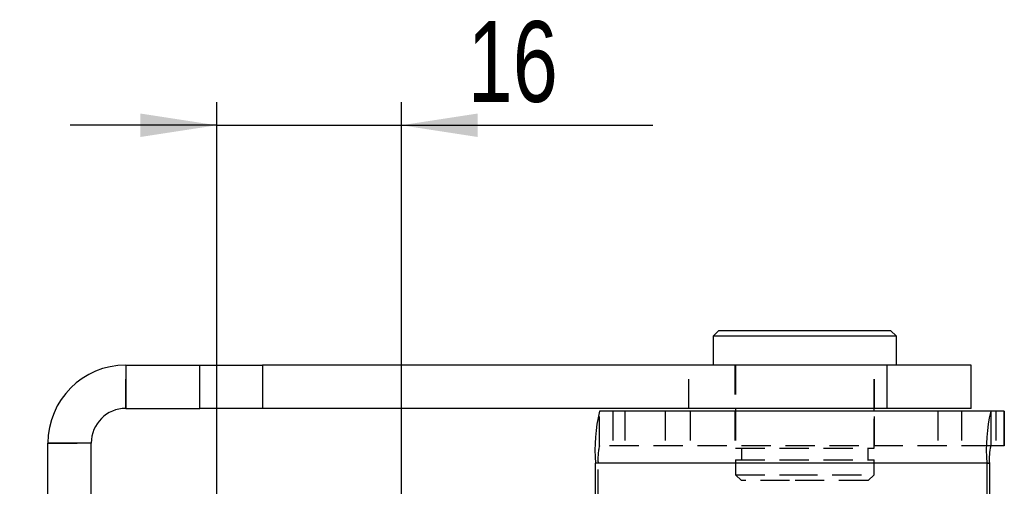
# Model space of a CAD drawing. Extents: x 96 to 729, y 56 to 551.
# Tile 4 of 15: x 187 to 273, y 131 to 171. Entities that reach past the tile are written whole.
import ezdxf

# ---------------------------------------------------------------- set-up
doc = ezdxf.new("R2010")
doc.units = 0
doc.header["$LTSCALE"] = 2
doc.linetypes.add('HIDDEN', pattern=[1.905, 1.27, -0.635])
doc.layers.get('0').update_dxf_attribs({"linetype": 'CONTINUOUS'})
doc.styles.add('SLDTEXTSTYLE0', font='TXT', dxfattribs={"width": 0.75})
doc.dimstyles.new('SLDDIMSTYLE0', dxfattribs={"dimtxt": 7, "dimasz": 6.604, "dimexe": 0, "dimexo": 0.0625, "dimgap": 1.75, "dimtad": 1, "dimdec": 3, "dimrnd": 1e-09, "dimzin": 12, "dimtxsty": 'SLDTEXTSTYLE0', "dimsah": 1, "dimcen": 0.09, "dimazin": 3, "dimtfac": 1, "dimtdec": 3, "dimtmove": 0, "dimatfit": 3, "dimtolj": 1, "dimtzin": 12})
doc.dimstyles.new('SLDDIMSTYLE4', dxfattribs={"dimtxt": 7, "dimasz": 6.604, "dimexe": 0, "dimexo": 0.0625, "dimgap": 1.75, "dimtad": 1, "dimdec": 3, "dimrnd": 1e-09, "dimzin": 12, "dimtxsty": 'SLDTEXTSTYLE0', "dimsah": 1, "dimcen": 0.09, "dimazin": 3, "dimtfac": 1, "dimtdec": 3, "dimtofl": 0, "dimtmove": 0, "dimatfit": 3, "dimtolj": 1, "dimtzin": 12})

# ---------------------------------------------------------------- blocks, each defined once
blk = doc.blocks.new('_D_11')
at = {"color": 179, "linetype": 'CONTINUOUS'}
for p, q in [((165.235, 122.973), (165.235, 157.694)), ((202.346, 122.973), (163.235, 122.973)), ((165.235, 122.973), (165.235, 97.573)), ((202.346, 97.573), (163.235, 97.573)), ((165.235, 97.573), (165.235, 84.873))]:
    blk.add_line(p, q, dxfattribs=at)
for points in [[(165.235, 122.973), (166.251, 129.577), (164.219, 129.577)], [(165.235, 97.573), (164.219, 90.969), (166.251, 90.969)]]:
    blk.add_solid(points, dxfattribs=at)
at = {"color": 179, "linetype": 'CONTINUOUS', "insert": (156.211, 133.903, 31.598), "char_height": 7, "attachment_point": 1, "rotation": 90, "style": 'SLDTEXTSTYLE0'}
blk.add_mtext('25,4', dxfattribs=at)
blk = doc.blocks.new('_D_12')
at = {"color": 179, "linetype": 'CONTINUOUS'}
for p, q in [((204.346, 124.973), (204.346, 164.06)), ((220.346, 124.973), (220.346, 164.06)), ((204.346, 162.06), (191.646, 162.06)), ((204.346, 162.06), (220.346, 162.06)), ((220.346, 162.06), (242.123, 162.06))]:
    blk.add_line(p, q, dxfattribs=at)
for points in [[(204.346, 162.06), (197.742, 163.076), (197.742, 161.044)], [(220.346, 162.06), (226.95, 161.044), (226.95, 163.076)]]:
    blk.add_solid(points, dxfattribs=at)
at = {"color": 179, "linetype": 'CONTINUOUS', "insert": (226.091, 171.083, 31.598), "char_height": 7, "attachment_point": 1, "style": 'SLDTEXTSTYLE0'}
blk.add_mtext('16', dxfattribs=at)
blk = doc.blocks.new('_D_14')
at = {"color": 218, "linetype": 'CONTINUOUS'}
for p, q in [((136.566, 129.273), (136.566, 153.814)), ((197.471, 129.273), (134.566, 129.273)), ((136.566, 91.273), (136.566, 129.273)), ((197.471, 91.273), (134.566, 91.273))]:
    blk.add_line(p, q, dxfattribs=at)
for points in [[(136.566, 129.273), (135.55, 122.669), (137.582, 122.669)], [(136.566, 91.273), (137.582, 97.877), (135.55, 97.877)]]:
    blk.add_solid(points, dxfattribs=at)
at = {"color": 218, "linetype": 'CONTINUOUS', "insert": (127.542, 137.782, 31.598), "char_height": 7, "attachment_point": 1, "rotation": 90, "style": 'SLDTEXTSTYLE0'}
blk.add_mtext('38', dxfattribs=at)

msp = doc.modelspace()

# ---------------------------------------------------------------- linework, layer by layer
at = {"color": 7, "linetype": 'CONTINUOUS'}
for p, q in [((247.865801, 144.272643), (247.3658, 143.772642)), ((247.865801, 144.272643), (262.740799, 144.272643)), ((263.2408, 143.772642), (262.740799, 144.272643)), ((247.3658, 143.772642), (247.3658, 141.272641)), ((263.2408, 143.772642), (247.3658, 143.772642)), ((263.2408, 141.272641), (263.2408, 143.772642)), ((196.4705, 141.272641), (196.4705, 137.522641)), ((196.4705, 141.272641), (202.877933, 141.272641)), ((202.877933, 137.522641), (202.877933, 141.272641)), ((202.877933, 141.272641), (208.299325, 141.272641)), ((208.299325, 141.272641), (208.299325, 137.522641)), ((262.451959, 141.272641), (208.299325, 141.272641)), ((262.451959, 137.522641), (262.451959, 141.272641)), ((269.7205, 141.272641), (262.451959, 141.272641)), ((269.7205, 137.522641), (269.7205, 141.272641)), ((196.4705, 137.522641), (202.877933, 137.522641)), ((208.299325, 137.522641), (202.877933, 137.522641)), ((262.451959, 137.522641), (208.299325, 137.522641)), ((249.303301, 137.522641), (249.303301, 137.272642)), ((261.303299, 137.272642), (261.303299, 137.522641)), ((269.7205, 137.522641), (262.451959, 137.522641)), ((271.407371, 137.272642), (237.506775, 137.272642)), ((271.407371, 137.272642), (271.407371, 134.272642)), ((272.578911, 137.272642), (271.407371, 137.272642)), ((272.578911, 137.272642), (272.578911, 134.272642)), ((272.587684, 137.272642), (272.578911, 137.272642)), ((272.587684, 134.272642), (272.587684, 137.272642)), ((193.470502, 134.522642), (189.720501, 134.522642)), ((189.720501, 117.051744), (189.720501, 134.522642)), ((193.470502, 113.897467), (193.470502, 134.522642)), ((272.578911, 134.272642), (271.407371, 134.272642)), ((272.587684, 134.272642), (272.578911, 134.272642)), ((237.162921, 121.472641), (237.162921, 132.772642)), ((271.063519, 132.772642), (237.162921, 132.772642)), ((271.063519, 132.772642), (271.063519, 87.772641)), ((271.063519, 132.772642), (271.292755, 132.772642)), ((271.292755, 132.772642), (271.292755, 87.772641))]:
    msp.add_line(p, q, dxfattribs=at)
at = {"color": 7, "linetype": 'HIDDEN'}
for p, q in [((196.4705, 137.522641), (196.4705, 141.272641)), ((245.239043, 137.522641), (245.239043, 141.272641)), ((249.2533, 141.272641), (249.2533, 137.522641)), ((249.303301, 141.272641), (249.303301, 137.522641)), ((261.303299, 137.522641), (261.303299, 141.272641)), ((261.3533, 137.522641), (261.3533, 141.272641)), ((237.506775, 134.272642), (237.506775, 137.272642)), ((238.678315, 137.272642), (238.678315, 134.272642)), ((239.71652, 137.272642), (239.71652, 134.272642)), ((243.197455, 137.272642), (243.197455, 134.272642)), ((245.379714, 137.272642), (245.379714, 134.272642)), ((249.2533, 137.272642), (249.2533, 134.272642)), ((249.303301, 137.272642), (249.303301, 134.072642)), ((261.303299, 134.072642), (261.303299, 137.272642)), ((261.3533, 134.272642), (261.3533, 137.272642)), ((266.831533, 137.272642), (266.831533, 134.272642)), ((268.879512, 137.272642), (268.879512, 134.272642)), ((271.864896, 137.272642), (271.864896, 134.272642)), ((189.720501, 134.522642), (193.470502, 134.522642)), ((271.407371, 134.272642), (237.506775, 134.272642)), ((249.303301, 134.072642), (261.303299, 134.072642)), ((249.803302, 134.072642), (249.803302, 133.072642)), ((260.803302, 133.072642), (260.803302, 134.072642)), ((237.392157, 132.772642), (237.162921, 132.772642)), ((237.392157, 87.772641), (237.392157, 132.772642)), ((271.292755, 132.772642), (237.392157, 132.772642)), ((249.303301, 133.072642), (261.303299, 133.072642)), ((249.303301, 133.072642), (249.303301, 131.772642)), ((261.303299, 131.772642), (261.303299, 133.072642)), ((249.303301, 131.772642), (253.870373, 131.772642)), ((249.303301, 131.772642), (249.803302, 131.272641)), ((253.870373, 131.772642), (261.303299, 131.772642)), ((260.803302, 131.272641), (261.303299, 131.772642)), ((253.989783, 131.272641), (249.803302, 131.272641)), ((260.803302, 131.272641), (253.989783, 131.272641))]:
    msp.add_line(p, q, dxfattribs=at)
at = {"color": 7, "linetype": 'CONTINUOUS'}
for centre, radius, start, end in [((196.470501, 134.522641), 6.75, 90, 180), ((196.470501, 134.522641), 3, 90, 180), ((252.143665, 133.891072), 15.022436, 166.99116427, 184.26965745), ((286.044396, 133.891068), 15.022568, 166.99126452, 184.26960436), ((276.286349, 133.145457), 5.007492, 166.99126074, 184.26969885)]:
    msp.add_arc(centre, radius, start, end, dxfattribs=at)
at = {"color": 7, "linetype": 'HIDDEN'}
msp.add_arc((242.385683, 133.145456), 5.007424, 166.9910718, 184.26974631, dxfattribs=at)

# ---------------------------------------------------------------- dimensions: what is measured, and where the dimension line sits
at = {"color": 179, "linetype": 'CONTINUOUS'}
dim = msp.add_linear_dim(base=(220.345501, 162.059928), p1=(204.345501, 122.972641), p2=(220.345501, 122.972641), dimstyle='SLDDIMSTYLE0', dxfattribs=at)
dim.commit()
dim.dimension.update_dxf_attribs({"geometry": '_D_12', "text_midpoint": (234.106929, 162.059928), "dimtype": 160})
dim = msp.add_linear_dim(base=(165.234675, 97.572641), p1=(204.345501, 122.972641), p2=(204.345501, 97.572641), angle=90, dimstyle='SLDDIMSTYLE0', dxfattribs=at)
dim.commit()
dim.dimension.update_dxf_attribs({"geometry": '_D_11', "text_midpoint": (165.234675, 145.798423), "dimtype": 160})
at = {"color": 218, "linetype": 'CONTINUOUS'}
dim = msp.add_linear_dim(base=(136.565607, 129.272641), p1=(199.470501, 91.272641), p2=(199.470501, 129.272641), angle=90, dimstyle='SLDDIMSTYLE4', dxfattribs=at)
dim.commit()
dim.dimension.update_dxf_attribs({"geometry": '_D_14', "text_midpoint": (136.565607, 145.798423), "dimtype": 160})

doc.saveas('drawing.dxf')
